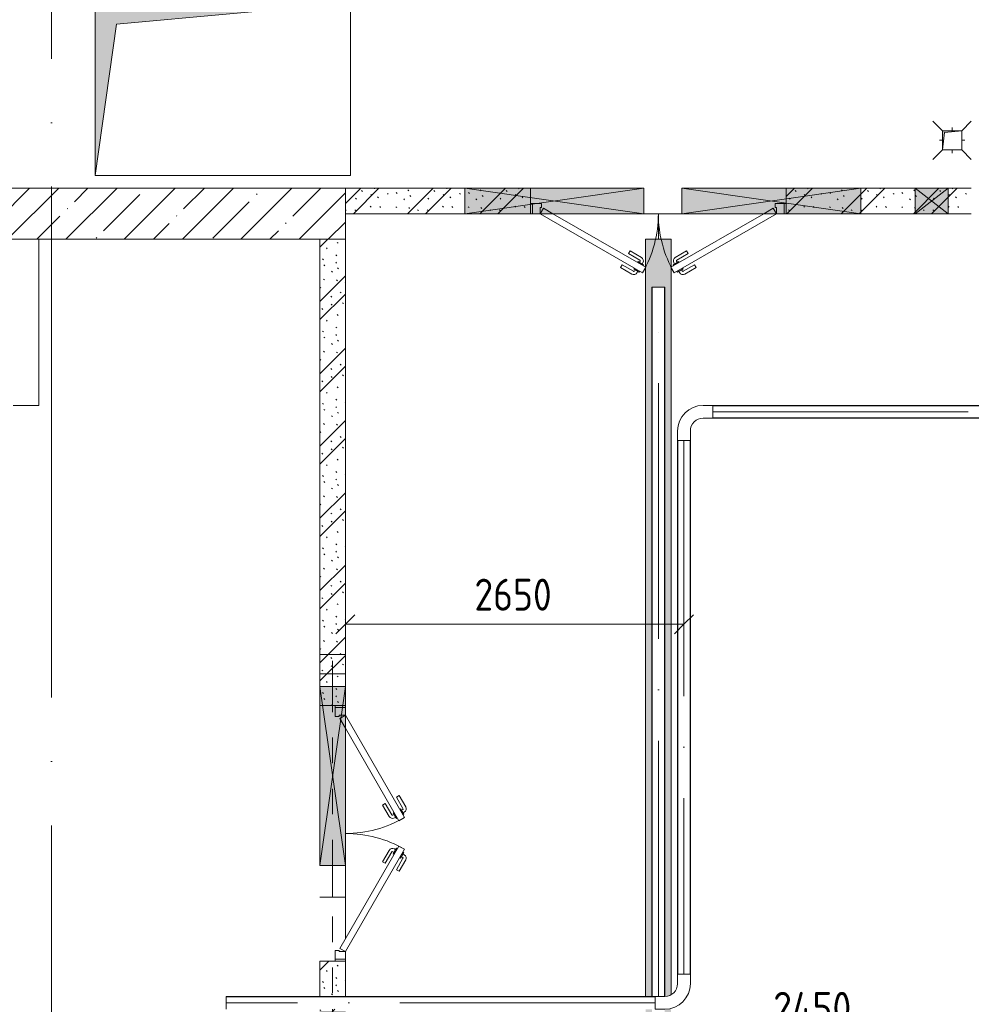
# Model space of a CAD drawing. Header units: millimetres. Extents: x -32229 to 192519, y -13689 to 125138.
# Tile 25 of 183: x -13715 to -6265, y 65513 to 73219. Entities that reach past the tile are written whole.
import ezdxf

# ---------------------------------------------------------------- set-up
doc = ezdxf.new("R2010")
doc.units = ezdxf.units.MM
for name, pattern in [('3_ Штрих_ 1 х 1 мм', [400, 200, -200]), ('ADSK_Линия сетки', [5000, 4000, -500, 0, -500]), ('ADSK_Осевая', [2800, 2000, -400, 0, -400])]:
    doc.linetypes.add(name, pattern=pattern)
for name, color, linetype, lineweight in [('A-____-____-DIMS', 7, 'Continuous', 9), ('A-____-____-DIMS-200', 7, 'Continuous', 9), ('A-DOOR-____-MCUT', 7, 'Continuous', 9), ('A-DOOR-____-OTLN', 7, 'Continuous', 18), ('A-DOOR-FRAM-MCUT', 7, 'Continuous', 9), ('A-FLOR-____-OTLN', 7, 'Continuous', 18), ('A-GLAZ-____-MCUT', 7, 'Continuous', 9), ('A-GLAZ-____-OTLN', 7, 'Continuous', 18), ('A-WALL-____-MCUT', 7, 'Continuous', 40), ('A-WALL-____-PATT', 7, 'Continuous', 40), ('E-CABL-TRAY-CNTR', 7, 'ADSK_Осевая', 18), ('E-CABL-TRAY-OTLN', 7, 'Continuous', 18), ('I-WALL-____-MCUT', 7, 'Continuous', 40), ('I-WALL-____-OTLN', 7, 'Continuous', 18), ('M-EQPM-____-OTLN', 7, 'Continuous', 18), ('P-SANR-FIXT-OTLN', 7, 'Continuous', 18), ('S-BEAM-____-OTLN', 7, 'Continuous', 18), ('S-GRID-____-OTLN', 7, 'Continuous', 9)]:
    doc.layers.add(name, color=color, linetype=linetype, lineweight=lineweight)
doc.styles.add('GOST Common_4', font='GOST_Common.ttf', dxfattribs={"width": 0.9, "height": 250})
doc.dimstyles.new('ГОСТ_2_5_мм2', dxfattribs={"dimscale": 304.8, "dimtxt": 251.428749, "dimasz": 0.492126, "dimexe": 0.492126, "dimexo": 0.656168, "dimgap": 0.098425, "dimtad": 1, "dimdec": 0, "dimdsep": 46, "dimtxsty": 'GOST Common_4', "dimblk1": 'OBLIQUE', "dimblk2": 'OBLIQUE', "dimsah": 1, "dimcen": 0.09, "dimazin": 2, "dimtfac": 1, "dimtdec": 4, "dimtix": 1, "dimtmove": 0, "dimatfit": 3, "dimfxl": 1, "dimtvp": 1, "dimtolj": 1, "dimtzin": 0, "dimarcsym": 2})
pattern_1 = [(135, (300.56, 377.28), (-565.6854, 6e-14), [10, -790]), (135, (349.8, 474.73), (-565.6854, 6e-14), [10, -790]), (135, (423.93, 473.06), (-565.6854, 6e-14), [10, -790]), (135, (229.92, 447.9), (-565.6854, 6e-14), [10, -790]), (135, (155.08, 447.9), (-565.6854, 6e-14), [10, -790]), (135, (114.9, 369.03), (-565.6854, 6e-14), [10, -790]), (135, (132.43, 285.8), (-565.6854, 6e-14), [10, -790]), (135, (214.66, 322), (-565.6854, 6e-14), [10, -790]), (135, (198.16, 261.88), (-565.6854, 6e-14), [10, -790]), (135, (45.2, 272.9), (-565.6854, 6e-14), [10, -790]), (135, (42.32, 336.16), (-565.6854, 6e-14), [10, -790]), (135, (92.26, 192.24), (-565.6854, 6e-14), [10, -790]), (135, (7.07, 149.2), (-565.6854, 6e-14), [10, -790]), (135, (80.6, 95.1), (-565.6854, 6e-14), [10, -790]), (135, (79.53, 36.94), (-565.6854, 6e-14), [10, -790]), (135, (153.87, 74.56), (-565.6854, 6e-14), [10, -790]), (135, (228.35, 124.8), (-565.6854, 6e-14), [10, -790]), (135, (279.75, 180.4), (-565.6854, 6e-14), [10, -790]), (135, (282.9, 31.63), (-565.6854, 6e-14), [10, -790]), (135, (377.38, 53.45), (-565.6854, 6e-14), [10, -790]), (135, (352.28, 102.7), (-565.6854, 6e-14), [10, -790]), (135, (354.05, 0), (-565.6854, 6e-14), [10, -790]), (135, (553.23, 16.45), (-565.6854, 6e-14), [10, -790]), (135, (542.38, 63.45), (-565.6854, 6e-14), [10, -790]), (135, (536.58, 239.3), (-565.6854, 6e-14), [10, -790]), (135, (475.85, 203.9), (-565.6854, 6e-14), [10, -790]), (135, (475.85, 316.54), (-565.6854, 6e-14), [10, -790]), (135, (520.8, 408.7), (-565.6854, 6e-14), [10, -790]), (135, (551.1, 470.8), (-565.6854, 6e-14), [10, -790]), (135, (235.25, 537.93), (-565.6854, 6e-14), [10, -790]), (135, (407.25, 547.65), (-565.6854, 6e-14), [10, -790]), (135, (94.5, 558.6), (-565.6854, 6e-14), [10, -790]), (135, (46.4, 532.3), (-565.6854, 6e-14), [10, -790]), (135, (85.56, 465.04), (-565.6854, 6e-14), [10, -790]), (135, (355.53, 181.14), (-565.6854, 6e-14), [10, -790]), (135, (362.23, 243.6), (-565.6854, 6e-14), [10, -790]), (135, (413.45, 344.1), (-565.6854, 6e-14), [10, -790]), (135, (286.3, 273.25), (-565.6854, 6e-14), [10, -790]), (135, (423.02, 263.72), (-565.6854, 6e-14), [10, -790]), (135, (162.94, 190.2), (-565.6854, 6e-14), [10, -790]), (135, (470.25, 120.93), (-565.6854, 6e-14), [10, -790]), (135, (484.48, 9.78), (-565.6854, 6e-14), [10, -790]), (45, (0, 212.13), (-565.6854, 0), []), (45, (212.13, 0), (-565.6854, 0), []), (45, (353.55, 0), (-565.6854, 0), []), (45, (0, 353.55), (-565.6854, 0), [])]

# ---------------------------------------------------------------- blocks, each defined once
blk = doc.blocks.new('АР_Дверь двупольная - 2000х2100h_925_925__техн_-5781664--01 ЭЛ')
at = {"layer": 'A-DOOR-____-MCUT', "color": 253, "lineweight": 13, "true_color": 0xaaaaaa}
for p, q in [((-925, 100), (-123.9, 562.5)), ((-123.9, 562.5), (-98.9, 519.2)), ((123.9, 562.5), (98.9, 519.2)), ((925, 100), (123.9, 562.5)), ((-98.9, 519.2), (-825, 100)), ((98.9, 519.2), (900, 56.7)), ((-900, 56.7), (-925, 100)), ((-825, 100), (-900, 56.7)), ((900, 56.7), (925, 100))]:
    blk.add_line(p, q, dxfattribs=at)
at = {"layer": 'A-DOOR-____-OTLN', "color": 253, "lineweight": 5, "true_color": 0xaaaaaa}
for p, q in [((-296.2, 520.8), (-207.4, 572.1)), ((-283.7, 499.2), (-194.9, 550.4)), ((-149.6, 556.9), (-192.9, 531.9)), ((-182.1, 538.2), (-188.1, 548.6)), ((-160.4, 550.7), (-166.4, 561.1)), ((-145.6, 550), (-149.6, 556.9)), ((145.6, 550), (149.6, 556.9)), ((149.6, 556.9), (192.9, 531.9)), ((160.4, 550.7), (166.4, 561.1)), ((182.1, 538.2), (188.1, 548.6)), ((283.7, 499.2), (194.9, 550.4)), ((296.2, 520.8), (207.4, 572.1)), ((-283.7, 499.2), (-296.2, 520.8)), ((-233.7, 412.5), (-144.9, 463.8)), ((-192.9, 531.9), (-188.9, 525)), ((-159.9, 474.8), (-163.9, 481.7)), ((-116.6, 499.8), (-159.9, 474.8)), ((-149.1, 481), (-143, 470.6)), ((-127.4, 493.5), (-121.4, 483.1)), ((-120.6, 506.7), (-116.6, 499.8)), ((120.6, 506.7), (116.6, 499.8)), ((116.6, 499.8), (159.9, 474.8)), ((127.4, 493.5), (121.4, 483.1)), ((149.1, 481), (143, 470.6)), ((233.7, 412.5), (144.9, 463.8)), ((159.9, 474.8), (163.9, 481.7)), ((192.9, 531.9), (188.9, 525)), ((283.7, 499.2), (296.2, 520.8)), ((-233.7, 412.5), (-221.2, 390.9)), ((-221.2, 390.9), (-132.4, 442.2)), ((221.2, 390.9), (132.4, 442.2)), ((233.7, 412.5), (221.2, 390.9))]:
    blk.add_line(p, q, dxfattribs=at)
for centre, radius, start, end in [((-192.4, 546.1), 30, 30, 120), ((-192.4, 546.1), 4.99, 30, 120), ((-925, 100), 925, 0, 30), ((925, 100), 925, 150, 180), ((192.4, 546.1), 30, 60, 150), ((192.4, 546.1), 4.99, 60, 150), ((-147.4, 468.1), 4.99, 300, 30), ((-147.4, 468.1), 30, 300, 30), ((147.4, 468.1), 30, 150, 240), ((147.4, 468.1), 4.99, 150, 240)]:
    blk.add_arc(centre, radius, start, end, dxfattribs=at)
at = {"layer": 'A-DOOR-FRAM-MCUT', "color": 253, "lineweight": 13, "true_color": 0xaaaaaa}
for p, q in [((-985, 100), (-1000, 100)), ((-985, 100), (-925, 100)), ((-985, 20), (-985, 100)), ((-925, 100), (-925, 50)), ((985, 100), (925, 100)), ((925, 100), (925, 50)), ((985, 20), (985, 100)), ((985, 100), (1000, 100)), ((-985, 20), (-1000, 20)), ((-915, 20), (-985, 20)), ((-925, 50), (-915, 50)), ((-915, 50), (-915, 20)), ((925, 50), (915, 50)), ((915, 50), (915, 20)), ((915, 20), (985, 20)), ((985, 20), (1000, 20))]:
    blk.add_line(p, q, dxfattribs=at)
blk = doc.blocks.new('АР_Дверь двупольная - 2000х2100h_925_925__техн_-5841400--01 ЭЛ')
at = {"layer": 'A-DOOR-____-MCUT', "color": 253, "lineweight": 13, "true_color": 0xaaaaaa}
for p, q in [((-925, 100), (-123.9, 562.5)), ((-123.9, 562.5), (-98.9, 519.2)), ((123.9, 562.5), (98.9, 519.2)), ((925, 100), (123.9, 562.5)), ((-98.9, 519.2), (-825, 100)), ((98.9, 519.2), (825, 100)), ((-900, 56.7), (-925, 100)), ((-825, 100), (-900, 56.7)), ((825, 100), (900, 56.7)), ((900, 56.7), (925, 100))]:
    blk.add_line(p, q, dxfattribs=at)
at = {"layer": 'A-DOOR-____-OTLN', "color": 253, "lineweight": 5, "true_color": 0xaaaaaa}
for p, q in [((-296.2, 520.8), (-207.4, 572.1)), ((-283.7, 499.2), (-194.9, 550.4)), ((-149.6, 556.9), (-192.9, 531.9)), ((-182.1, 538.2), (-188.1, 548.6)), ((-160.4, 550.7), (-166.4, 561.1)), ((-145.6, 550), (-149.6, 556.9)), ((145.6, 550), (149.6, 556.9)), ((149.6, 556.9), (192.9, 531.9)), ((160.4, 550.7), (166.4, 561.1)), ((182.1, 538.2), (188.1, 548.6)), ((283.7, 499.2), (194.9, 550.4)), ((296.2, 520.8), (207.4, 572.1)), ((-283.7, 499.2), (-296.2, 520.8)), ((-233.7, 412.5), (-144.9, 463.8)), ((-192.9, 531.9), (-188.9, 525)), ((-159.9, 474.8), (-163.9, 481.7)), ((-116.6, 499.8), (-159.9, 474.8)), ((-149.1, 481), (-143, 470.6)), ((-127.4, 493.5), (-121.4, 483.1)), ((-120.6, 506.7), (-116.6, 499.8)), ((120.6, 506.7), (116.6, 499.8)), ((116.6, 499.8), (159.9, 474.8)), ((127.4, 493.5), (121.4, 483.1)), ((149.1, 481), (143, 470.6)), ((233.7, 412.5), (144.9, 463.8)), ((159.9, 474.8), (163.9, 481.7)), ((192.9, 531.9), (188.9, 525)), ((283.7, 499.2), (296.2, 520.8)), ((-233.7, 412.5), (-221.2, 390.9)), ((-221.2, 390.9), (-132.4, 442.2)), ((221.2, 390.9), (132.4, 442.2)), ((233.7, 412.5), (221.2, 390.9))]:
    blk.add_line(p, q, dxfattribs=at)
for centre, radius, start, end in [((-192.4, 546.1), 30, 30, 120), ((-192.4, 546.1), 4.99, 30, 120), ((-925, 100), 925, 0, 30), ((925, 100), 925, 150, 180), ((192.4, 546.1), 30, 60, 150), ((192.4, 546.1), 4.99, 60, 150), ((-147.4, 468.1), 4.99, 300, 30), ((-147.4, 468.1), 30, 300, 30), ((147.4, 468.1), 30, 150, 240), ((147.4, 468.1), 4.99, 150, 240)]:
    blk.add_arc(centre, radius, start, end, dxfattribs=at)
at = {"layer": 'A-DOOR-FRAM-MCUT', "color": 253, "lineweight": 13, "true_color": 0xaaaaaa}
for p, q in [((-985, 100), (-1000, 100)), ((-985, 100), (-925, 100)), ((-985, 20), (-985, 100)), ((-925, 100), (-925, 50)), ((985, 100), (925, 100)), ((925, 100), (925, 50)), ((985, 20), (985, 100)), ((985, 100), (1000, 100)), ((-985, 20), (-1000, 20)), ((-915, 20), (-985, 20)), ((-925, 50), (-915, 50)), ((-915, 50), (-915, 20)), ((925, 50), (915, 50)), ((915, 50), (915, 20)), ((915, 20), (985, 20)), ((985, 20), (1000, 20))]:
    blk.add_line(p, q, dxfattribs=at)
blk = doc.blocks.new('АР_Лоток - 200х100h_ЛВ1-7189402--01 ЭЛ')
at = {"layer": 'M-EQPM-____-OTLN', "lineweight": 13, "true_color": 0xf3f3f3}
h = blk.add_hatch(color=7, dxfattribs=at)
h.paths.add_polyline_path([(15550, 100), (6219.4, 100), (6221.1, 95), (6226.2, 50), (15450.3, 50), (15513.2, 57.1), (15550, 68.2), (15550, 72.8)])
h.paths.add_polyline_path([(15550, -72.8), (15550, -68.2), (15508.9, -55.8), (15450.3, -50), (6226.1, -50), (6226.1, -100), (15550, -100)])
h.paths.add_polyline_path([(6126.1, -100), (6126.1, -50), (575.3, -50), (575.3, 50), (6126.1, 50.5), (6121.2, 81.4), (6111.8, 100), (200, 98.9), (200, -100), (5393.7, -100)])
at = {"layer": 'M-EQPM-____-OTLN', "color": 253, "lineweight": 13, "true_color": 0xaaaaaa}
for p, q in [((15550, 68.2), (15550, 100)), ((15550, -100), (15550, -68.2))]:
    blk.add_line(p, q, dxfattribs=at)
blk = doc.blocks.new('АР_Отверстие прямоугольное - ОВВ-4780487--01 ЭЛ')
at = {"layer": 'A-GLAZ-____-OTLN', "lineweight": 13, "true_color": 0xf0f0f0}
blk.add_hatch(color=7, dxfattribs=at).paths.add_polyline_path([(-575, -100), (825, -100), (825, 100), (-575, 100)])
at = {"layer": 'A-GLAZ-____-MCUT', "color": 253, "lineweight": 13, "true_color": 0xaaaaaa}
for p, q in [((-575, 100), (-575, -100)), ((825, 100), (825, -100))]:
    blk.add_line(p, q, dxfattribs=at)
at = {"layer": 'A-GLAZ-____-OTLN', "color": 253, "lineweight": 5, "true_color": 0xaaaaaa}
for p, q in [((825, 100), (-575, -100)), ((-575, 100), (825, -100))]:
    blk.add_line(p, q, dxfattribs=at)
at = {"layer": 'A-GLAZ-____-OTLN', "color": 253, "lineweight": 13, "true_color": 0xaaaaaa}
for p, q in [((825, 100), (-575, 100)), ((-575, 100), (-575, -100)), ((825, -100), (825, 100)), ((-575, -100), (825, -100))]:
    blk.add_line(p, q, dxfattribs=at)
blk = doc.blocks.new('АР_Отверстие прямоугольное - ОВВ-7365149--01 ЭЛ')
at = {"layer": 'A-GLAZ-____-OTLN', "lineweight": 13, "true_color": 0xf0f0f0}
blk.add_hatch(color=7, dxfattribs=at).paths.add_polyline_path([(114.5, 100), (-575, 100), (-575, -100), (825, -100), (825, 100)])
at = {"layer": 'A-GLAZ-____-MCUT', "color": 253, "lineweight": 13, "true_color": 0xaaaaaa}
for p, q in [((-575, 100), (-575, -100)), ((825, 100), (825, -100))]:
    blk.add_line(p, q, dxfattribs=at)
at = {"layer": 'A-GLAZ-____-OTLN', "color": 253, "lineweight": 5, "true_color": 0xaaaaaa}
for p, q in [((825, 100), (-575, -100)), ((-575, 100), (825, -100))]:
    blk.add_line(p, q, dxfattribs=at)
at = {"layer": 'A-GLAZ-____-OTLN', "color": 253, "lineweight": 13, "true_color": 0xaaaaaa}
for p, q in [((825, 100), (-575, 100)), ((-575, 100), (-575, -100)), ((825, -100), (825, 100)), ((-575, -100), (825, -100))]:
    blk.add_line(p, q, dxfattribs=at)
blk = doc.blocks.new('АР_Отверстие прямоугольное - ОВВ-3917425--01 ЭЛ')
at = {"layer": 'A-GLAZ-____-OTLN', "lineweight": 13, "true_color": 0xf0f0f0}
blk.add_hatch(color=7, dxfattribs=at).paths.add_polyline_path([(825, -100), (825, 100), (-575, 100), (-575, -100), (441.8, -100)])
at = {"layer": 'A-GLAZ-____-MCUT', "color": 253, "lineweight": 13, "true_color": 0xaaaaaa}
for p, q in [((-575, 100), (-575, -100)), ((825, 100), (825, -100))]:
    blk.add_line(p, q, dxfattribs=at)
at = {"layer": 'A-GLAZ-____-OTLN', "color": 253, "lineweight": 5, "true_color": 0xaaaaaa}
for p, q in [((825, 100), (-575, -100)), ((-575, 100), (825, -100))]:
    blk.add_line(p, q, dxfattribs=at)
at = {"layer": 'A-GLAZ-____-OTLN', "color": 253, "lineweight": 13, "true_color": 0xaaaaaa}
for p, q in [((825, 100), (-575, 100)), ((-575, 100), (-575, -100)), ((825, -100), (825, 100)), ((-575, -100), (825, -100))]:
    blk.add_line(p, q, dxfattribs=at)
blk = doc.blocks.new('АР_Канал вертикальный прямоугольный - ВК-5404241--01 ЭЛ')
at = {"layer": 'M-EQPM-____-OTLN', "lineweight": 13, "true_color": 0xe2e2e2}
blk.add_hatch(color=254, dxfattribs=at).paths.add_polyline_path([(-75, -75), (-60, 60), (75, 75), (-75, 75)])
at = {"layer": 'M-EQPM-____-OTLN', "color": 253, "lineweight": 13, "true_color": 0xaaaaaa}
for p, q in [((75, 75), (-75, 75)), ((-75, 75), (-75, -75)), ((75, 75), (-75, 75)), ((-75, 75), (-75, -75)), ((-75, -75), (-75, 75)), ((-75, 75), (75, 75)), ((-75, -75), (-60, 60)), ((-75, -75), (-60, 60)), ((-60, 60), (75, 75)), ((-60, 60), (75, 75)), ((75, -75), (75, 75)), ((75, 75), (75, -75)), ((-75, -75), (75, -75)), ((75, -75), (-75, -75))]:
    blk.add_line(p, q, dxfattribs=at)
blk = doc.blocks.new('АР_Трап - 100-100-2797955--01 ЭЛ')
at = {"layer": 'P-SANR-FIXT-OTLN', "color": 253, "lineweight": 13, "true_color": 0xaaaaaa}
for p, q in [((-75, 75), (-150, 150)), ((0, 75), (0, 100)), ((75, 75), (150, 150)), ((-100, 0), (-75, 0)), ((75, 0), (100, 0)), ((-75, -75), (-150, -150)), ((0, -100), (0, -75)), ((75, -75), (150, -150))]:
    blk.add_line(p, q, dxfattribs=at)
blk = doc.blocks.new('АР_Отверстие прямоугольное - ОВВ-7384059--01 ЭЛ')
at = {"layer": 'A-GLAZ-____-OTLN', "lineweight": 13, "true_color": 0xf0f0f0}
blk.add_hatch(color=7, dxfattribs=at).paths.add_polyline_path([(255, 100), (-5, 100), (-5, -100), (255, -100)])
at = {"layer": 'A-GLAZ-____-MCUT', "color": 253, "lineweight": 13, "true_color": 0xaaaaaa}
for p, q in [((-5, 100), (-5, -100)), ((255, 100), (255, -100))]:
    blk.add_line(p, q, dxfattribs=at)
at = {"layer": 'A-GLAZ-____-OTLN', "color": 253, "lineweight": 5, "true_color": 0xaaaaaa}
for p, q in [((255, 100), (-5, -100)), ((-5, 100), (255, -100))]:
    blk.add_line(p, q, dxfattribs=at)
at = {"layer": 'A-GLAZ-____-OTLN', "color": 253, "lineweight": 13, "true_color": 0xaaaaaa}
for p, q in [((255, 100), (-5, 100)), ((-5, 100), (-5, -100)), ((255, -100), (255, 100)), ((-5, -100), (255, -100))]:
    blk.add_line(p, q, dxfattribs=at)
blk = doc.blocks.new('АР_Перемычка - 200_Уx2_75x5__250-250-7318434--01 ЭЛ')
at = {"layer": 'S-BEAM-____-OTLN', "color": 9, "linetype": '3_ Штрих_ 1 х 1 мм', "lineweight": 15, "true_color": 0xc4c4c4}
for p, q in [((-950, 100), (-950, -100)), ((950, 100), (950, -100)), ((-950, 0), (-700, 0)), ((-700, 0), (700, 0)), ((700, 0), (950, 0))]:
    blk.add_line(p, q, dxfattribs=at)
blk = doc.blocks.new('АР_Канал вертикальный прямоугольный - ОВ-6260153--01 ЭЛ')
at = {"layer": 'M-EQPM-____-OTLN', "lineweight": 13, "true_color": 0xe2e2e2}
blk.add_hatch(color=254, dxfattribs=at).paths.add_polyline_path([(-1000, -675), (-832.5, 507.5), (1000, 675), (-1000, 675), (-1000, -586.1)])
at = {"layer": 'M-EQPM-____-OTLN', "color": 253, "lineweight": 13, "true_color": 0xaaaaaa}
for p, q in [((1000, 675), (-1000, 675)), ((-1000, 675), (-1000, -675)), ((1000, 675), (-1000, 675)), ((-1000, 675), (-1000, -675)), ((-1000, -675), (-1000, 675)), ((-1000, 675), (1000, 675)), ((-832.5, 507.5), (1000, 675)), ((-832.5, 507.5), (1000, 675)), ((1000, -675), (1000, 675)), ((1000, 675), (1000, -675)), ((-1000, -675), (-832.5, 507.5)), ((-1000, -675), (-832.5, 507.5)), ((-1000, -675), (1000, -675)), ((1000, -675), (-1000, -675))]:
    blk.add_line(p, q, dxfattribs=at)
blk = doc.blocks.new('АР_Перемычка - 200_Уx2_75x5__Оп_250-400_75x5_-7342830--01 ЭЛ')
at = {"layer": 'S-BEAM-____-OTLN', "color": 9, "linetype": '3_ Штрих_ 1 х 1 мм', "lineweight": 15, "true_color": 0xc4c4c4}
for p, q in [((-1250, 100), (-1250, -100)), ((1400, 100), (1400, -100)), ((-1250, 0), (-1150, 0)), ((-1150, 0), (250, 0)), ((250, 0), (1276.1, 0)), ((1376.1, 0), (1400, 0))]:
    blk.add_line(p, q, dxfattribs=at)
blk = doc.blocks.new('Наметкина 10_РД_АР_П_отсоединено_rvt-1--01 ЭЛ')
at = {"layer": 'A-WALL-____-PATT', "lineweight": 5, "true_color": 0xaaaaaa}
h = blk.add_hatch(dxfattribs=at)
h.set_pattern_fill('FP_1', color=253, style=0, pattern_type=2)
h.set_pattern_definition([(45, (0, 0), (-228.0985, 228.0985), []), (45, (228.1, 0), (-228.0985, 228.0985), [403.225, -80.645, 6.706, -73.939])])
h.paths.add_polyline_path([(-11164.7, 71500), (-11164.7, 71900), (-15564.7, 71900), (-15564.7, 71500), (-11525.4, 71500)])
h = blk.add_hatch(dxfattribs=at)
h.set_pattern_fill('FP_6', color=253, style=0, pattern_type=2)
h.set_pattern_definition(pattern_1)
h.paths.add_polyline_path([(-6444.7, 71700), (-6264.7, 71700), (-6264.7, 71900), (-7714.7, 71900), (-7714.7, 71700), (-6704.7, 71700)])
h.paths.add_polyline_path([(-9714.7, 71700), (-9714.7, 71900), (-11164.7, 71900), (-11164.7, 71700), (-10229.7, 71700)])
h = blk.add_hatch(dxfattribs=at)
h.set_pattern_fill('FP_6', color=253, style=0, pattern_type=2)
h.set_pattern_definition(pattern_1)
h.paths.add_polyline_path([(-11164.7, 65450), (-11164.7, 65473.9), (-11364.7, 65473.9), (-11364.7, 65450)])
h.paths.add_polyline_path([(-11164.7, 65573.9), (-11164.7, 65850), (-11364.7, 65850), (-11364.7, 65573.9), (-11226.6, 65573.9)])
h.paths.add_polyline_path([(-11364.7, 67850), (-11164.7, 67850), (-11164.7, 71500), (-11364.7, 71500), (-11364.7, 68000)])
at = {"layer": 'A-FLOR-____-OTLN', "color": 253, "lineweight": 13, "true_color": 0xaaaaaa}
for p, q in [((-9714.7, 71700), (-9699.7, 71700)), ((-9539.7, 71700), (-8829.7, 71700)), ((-8829.7, 71700), (-8529.7, 71700)), ((-8714.7, 71500), (-8714.7, 71700)), ((-8529.7, 71700), (-7889.7, 71700)), ((-7729.7, 71700), (-7714.7, 71700)), ((-8814.7, 71281.4), (-8814.7, 71500)), ((-8814.7, 71500), (-8714.7, 71500)), ((-8714.7, 71500), (-8614.7, 71500)), ((-8614.7, 71500), (-8614.7, 71281.4)), ((-8814.7, 65573.9), (-8814.7, 71278.9)), ((-8614.7, 71278.9), (-8614.7, 65588.2)), ((-11164.7, 67835), (-11164.7, 67850)), ((-11164.7, 67835), (-11164.7, 67850)), ((-11164.7, 66600), (-11164.7, 67675)), ((-11164.7, 66600), (-11164.7, 67675)), ((-11164.7, 66025), (-11164.7, 66600)), ((-11164.7, 66025), (-11164.7, 66600)), ((-11164.7, 65850), (-11164.7, 65865)), ((-11164.7, 65850), (-11164.7, 65865))]:
    blk.add_line(p, q, dxfattribs=at)
at = {"layer": 'A-WALL-____-MCUT', "color": 253, "lineweight": 13, "true_color": 0xaaaaaa}
for p, q in [((-11164.7, 71900), (-15564.7, 71900)), ((-11164.7, 71500), (-11164.7, 71900)), ((-15564.7, 71500), (-11164.7, 71500))]:
    blk.add_line(p, q, dxfattribs=at)
at = {"layer": 'I-WALL-____-MCUT', "color": 253, "lineweight": 13, "true_color": 0xaaaaaa}
for p, q in [((-10229.7, 71900), (-11164.7, 71900)), ((-11164.7, 71900), (-11164.7, 71700)), ((-9714.7, 71900), (-10229.7, 71900)), ((-9714.7, 71700), (-9714.7, 71900)), ((-7129.7, 71900), (-7714.7, 71900)), ((-7714.7, 71900), (-7714.7, 71700)), ((-6704.7, 71900), (-7129.7, 71900)), ((-6444.7, 71900), (-6704.7, 71900)), ((-6264.7, 71900), (-6444.7, 71900)), ((-11164.7, 71700), (-10229.7, 71700)), ((-10229.7, 71700), (-9714.7, 71700)), ((-7714.7, 71700), (-7129.7, 71700)), ((-7129.7, 71700), (-6704.7, 71700)), ((-6704.7, 71700), (-6444.7, 71700)), ((-6444.7, 71700), (-6264.7, 71700)), ((-11364.7, 71500), (-11364.7, 68000)), ((-11164.7, 71500), (-11364.7, 71500)), ((-11164.7, 68000), (-11164.7, 71500)), ((-11364.7, 68000), (-11364.7, 67850)), ((-11164.7, 67850), (-11164.7, 68000)), ((-11364.7, 67850), (-11164.7, 67850)), ((-11364.7, 65850), (-11364.7, 65573.9)), ((-11164.7, 65850), (-11364.7, 65850)), ((-11164.7, 65573.9), (-11164.7, 65850))]:
    blk.add_line(p, q, dxfattribs=at)
at = {"layer": 'I-WALL-____-OTLN', "color": 253, "lineweight": 13, "true_color": 0xaaaaaa}
for p in [(-13564.7, 71500), (-13764.7, 70200)]:
    blk.add_line(p, (-13564.7, 70200), dxfattribs=at)
at = {"layer": 'A-DOOR-____-OTLN', "color": 253, "lineweight": 13, "true_color": 0xaaaaaa}
for name, p, rotation in [('АР_Дверь двупольная - 2000х2100h_925_925__техн_-5841400--01 ЭЛ', (-8714.7, 71800), 180), ('АР_Дверь двупольная - 2000х2100h_925_925__техн_-5781664--01 ЭЛ', (-11264.7, 66850), 269.9999999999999)]:
    blk.add_blockref(name, p, dxfattribs=dict(at, rotation=rotation))
at = {"layer": 'A-GLAZ-____-OTLN', "color": 253, "lineweight": 13, "true_color": 0xaaaaaa}
for name, p, rotation in [('АР_Отверстие прямоугольное - ОВВ-7365149--01 ЭЛ', (-9404.7, 71800), 180), ('АР_Отверстие прямоугольное - ОВВ-7384059--01 ЭЛ', (-6449.7, 71800), 180), ('АР_Отверстие прямоугольное - ОВВ-4780487--01 ЭЛ', (-11264.7, 67175), 89.99999999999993)]:
    blk.add_blockref(name, p, dxfattribs=dict(at, rotation=rotation))
blk.add_blockref('АР_Отверстие прямоугольное - ОВВ-3917425--01 ЭЛ', (-7954.7, 71800), dxfattribs=at)
at = {"layer": 'M-EQPM-____-OTLN', "color": 253, "lineweight": 13, "true_color": 0xaaaaaa}
for name, p in [('АР_Канал вертикальный прямоугольный - ОВ-6260153--01 ЭЛ', (-12124.7, 72675)), ('АР_Канал вертикальный прямоугольный - ВК-5404241--01 ЭЛ', (-6414.7, 72275))]:
    blk.add_blockref(name, p, dxfattribs=at)
at = {"layer": 'M-EQPM-____-OTLN', "color": 253, "lineweight": 13, "true_color": 0xaaaaaa, "rotation": 270}
blk.add_blockref('АР_Лоток - 200х100h_ЛВ1-7189402--01 ЭЛ', (-8714.7, 71700), dxfattribs=at)
at = {"layer": 'P-SANR-FIXT-OTLN', "color": 253, "lineweight": 13, "true_color": 0xaaaaaa}
blk.add_blockref('АР_Трап - 100-100-2797955--01 ЭЛ', (-6414.7, 72275), dxfattribs=at)
at = {"layer": 'S-BEAM-____-OTLN', "color": 253, "lineweight": 13, "true_color": 0xaaaaaa}
for name, p, rotation in [('АР_Перемычка - 200_Уx2_75x5__250-250-7318434--01 ЭЛ', (-11264.7, 67300), 89.99999999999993), ('АР_Перемычка - 200_Уx2_75x5__Оп_250-400_75x5_-7342830--01 ЭЛ', (-11264.7, 66850), 269.9999999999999)]:
    blk.add_blockref(name, p, dxfattribs=dict(at, rotation=rotation))
blk = doc.blocks.new('M_Горизонтальный изгиб-колено для канального - Стандартное-V279--01 ЭЛ')
at = {"layer": 'E-CABL-TRAY-OTLN', "color": 94, "true_color": 0x009f00}
for p, q in [((50, 225), (-50, 225)), ((-50, 225), (-50, 150)), ((50, 150), (50, 225)), ((-225, -50), (-225, 50)), ((-225, 50), (-150, 50)), ((-150, -50), (-225, -50))]:
    blk.add_line(p, q, dxfattribs=at)
for radius, end in [(200, 360), (100, 0)]:
    blk.add_arc((-150, 150), radius, 270, end, dxfattribs=at)
blk = doc.blocks.new('DIMBLOCK33--01 ЭЛ')
at = {"layer": 'A-____-____-DIMS-200'}
for p, q in [((-8714.7, 65159.4), (-8714.7, 65403.3)), ((-6264.7, 65159.4), (-6264.7, 65403.3)), ((-8714.7, 65253.3), (-8639.7, 65328.3)), ((-6264.7, 65253.3), (-6189.7, 65328.3)), ((-8714.7, 65253.3), (-8789.7, 65178.3)), ((-8714.7, 65253.3), (-6264.7, 65253.3)), ((-8714.7, 65253.3), (-8714.7, 65159.4)), ((-6264.7, 65253.3), (-6339.7, 65178.3)), ((-6264.7, 65253.3), (-6264.7, 65159.4))]:
    blk.add_line(p, q, dxfattribs=at)
at = {"layer": 'A-____-____-DIMS-200', "color": 0, "insert": (-7815.7, 65610), "char_height": 250, "width": 782.412, "attachment_point": 1, "line_spacing_factor": 1.022761, "style": 'GOST Common_4'}
blk.add_mtext('2450', dxfattribs=at)
blk = doc.blocks.new('_Oblique')
at = {"color": 0, "linetype": 'ByBlock', "lineweight": -2}
blk.add_line((-0.5, -0.5), (0.5, 0.5), dxfattribs=at)
blk = doc.blocks.new('DIMBLOCK134--01 ЭЛ')
at = {"layer": 'A-____-____-DIMS-200'}
for p, q in [((-11164.7, 68393), (-11164.7, 68637)), ((-8514.2, 68393), (-8514.2, 68637)), ((-11164.7, 68487), (-11089.7, 68562)), ((-8514.2, 68487), (-8439.2, 68562)), ((-11164.7, 68487), (-11239.7, 68412)), ((-11164.7, 68487), (-8514.2, 68487)), ((-11164.7, 68487), (-11164.7, 68393)), ((-8514.2, 68487), (-8589.2, 68412)), ((-8514.2, 68487), (-8514.2, 68393))]:
    blk.add_line(p, q, dxfattribs=at)
at = {"layer": 'A-____-____-DIMS-200', "color": 0, "insert": (-10154.8, 68843.7), "char_height": 250, "width": 756.843, "attachment_point": 1, "line_spacing_factor": 1.022761, "style": 'GOST Common_4'}
blk.add_mtext('2650', dxfattribs=at)

msp = doc.modelspace()

# ---------------------------------------------------------------- linework, layer by layer
at = {"layer": 'E-CABL-TRAY-CNTR', "color": 150, "true_color": 0x0080ff}
msp.add_line((-8714.7, 65573.9), (-8714.7, 71124.7), dxfattribs=at)
at = {"layer": 'E-CABL-TRAY-CNTR', "color": 94, "true_color": 0x009f00}
for p, q in [((-8289.2, 70149.9), (3328.3, 70149.9)), ((-8514.2, 69924.9), (-8514.2, 65748.9)), ((-8739.2, 65523.9), (-12099.2, 65523.9))]:
    msp.add_line(p, q, dxfattribs=at)
at = {"layer": 'E-CABL-TRAY-OTLN', "color": 150, "true_color": 0x0080ff}
for p, q in [((-8764.7, 71124.7), (-8664.7, 71124.7)), ((-8764.7, 65573.9), (-8764.7, 71124.7)), ((-8762.2, 65573.9), (-8762.2, 71124.7)), ((-8667.2, 65573.9), (-8667.2, 71124.7)), ((-8664.7, 65573.9), (-8664.7, 71124.7))]:
    msp.add_line(p, q, dxfattribs=at)
at = {"layer": 'E-CABL-TRAY-OTLN', "color": 94, "true_color": 0x009f00}
for p, q in [((-8289.2, 70197.3), (-8289.2, 70199.9)), ((-8289.2, 70199.9), (3328.3, 70199.9)), ((-8289.2, 70197.3), (3328.3, 70197.3)), ((-8289.2, 70099.9), (-8289.2, 70102.4)), ((-8289.2, 70102.4), (3328.3, 70102.4)), ((-8289.2, 70099.9), (3328.3, 70099.9)), ((-8564.2, 69924.9), (-8561.7, 69924.9)), ((-8564.2, 69924.9), (-8564.2, 65748.9)), ((-8561.7, 69924.9), (-8561.7, 65748.9)), ((-8466.8, 69924.9), (-8464.2, 69924.9)), ((-8466.8, 69924.9), (-8466.8, 65748.9)), ((-8464.2, 69924.9), (-8464.2, 65748.9)), ((-8561.7, 65748.9), (-8564.2, 65748.9)), ((-8464.2, 65748.9), (-8466.8, 65748.9)), ((-12099.2, 65473.9), (-12099.2, 65573.9)), ((-8739.2, 65573.9), (-12099.2, 65573.9)), ((-8739.2, 65571.3), (-12099.2, 65571.3)), ((-8739.2, 65573.9), (-8739.2, 65571.3))]:
    msp.add_line(p, q, dxfattribs=at)
at = {"layer": 'S-GRID-____-OTLN', "color": 253, "linetype": 'ADSK_Линия сетки', "true_color": 0xaaaaaa}
msp.add_line((-13464.7, -12088.9), (-13464.7, 125138.4), dxfattribs=at)

# ---------------------------------------------------------------- block references
at = {"lineweight": 5}
msp.add_blockref('Наметкина 10_РД_АР_П_отсоединено_rvt-1--01 ЭЛ', (0, 0), dxfattribs=at)
at = {"layer": 'E-CABL-TRAY-OTLN', "color": 94, "true_color": 0x009f00, "rotation": 180}
msp.add_blockref('M_Горизонтальный изгиб-колено для канального - Стандартное-V279--01 ЭЛ', (-8514.2, 70149.9), dxfattribs=at)
at = {"layer": 'E-CABL-TRAY-OTLN', "color": 94, "true_color": 0x009f00}
msp.add_blockref('M_Горизонтальный изгиб-колено для канального - Стандартное-V279--01 ЭЛ', (-8514.2, 65523.9), dxfattribs=at)

# ---------------------------------------------------------------- dimensions: what is measured, and where the dimension line sits
at = {"layer": 'A-____-____-DIMS'}
for base, p1, p2, override, picture, middle in [((-8514.2156, 68486.9838), (-11164.7058, 68593.0498), (-8514.2156, 68593.0498), {"dimpost": '<>', "dimfxl": 2650.490216}, 'DIMBLOCK134--01 ЭЛ', (-9839.4607, 68641.9838)), ((-6264.7, 65253.3), (-8714.7, 65359.4), (-6264.7, 65359.4), {"dimpost": '<>', "dimfxl": 2450}, 'DIMBLOCK33--01 ЭЛ', (-7489.7, 65408.3))]:
    dim = msp.add_linear_dim(base=base, p1=p1, p2=p2, dimstyle='ГОСТ_2_5_мм2', override=override, dxfattribs=at)
    dim.commit()
    dim.dimension.update_dxf_attribs({"geometry": picture, "text_midpoint": middle})

doc.saveas('drawing.dxf')
